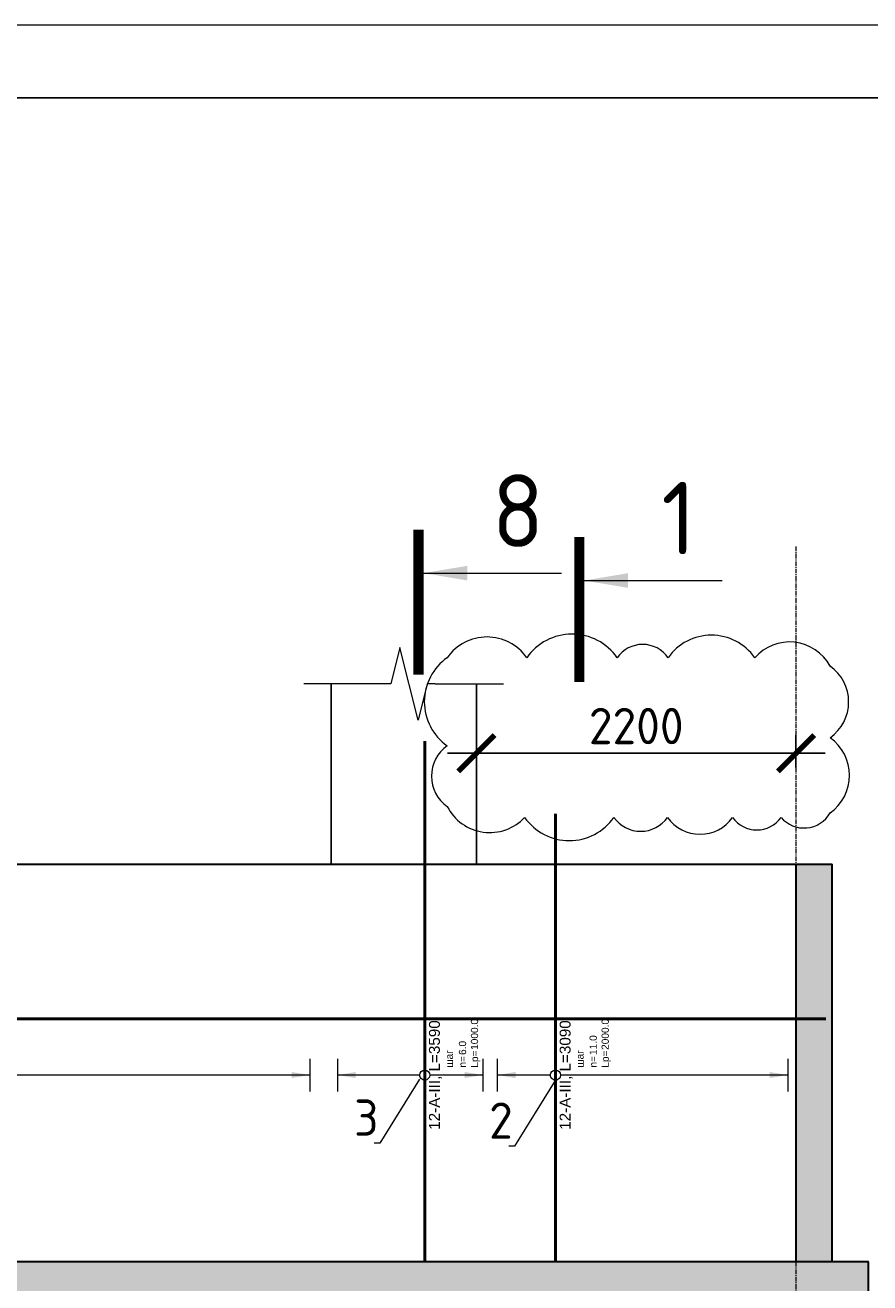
# Model space of a CAD drawing. Header units: millimetres. Extents: x 349531 to 1063351, y -131924 to 96186.
# Tile 106 of 228: x 565215 to 571032, y -26440 to -17777. Entities that reach past the tile are written whole.
import ezdxf
from ezdxf import colors
from ezdxf.entities.mleader import LeaderData, LeaderLine
from ezdxf.enums import TextEntityAlignment as Align
from ezdxf.math import Vec2, Vec3

# ---------------------------------------------------------------- set-up
doc = ezdxf.new("R2010")
doc.units = ezdxf.units.MM
doc.set_wipeout_variables(frame=1)
for name, pattern in [('______5', [1100, 800, -100, 100, -100]), ('________', [0]), ('осевая', [50.8, 31.75, -6.35, 6.35, -6.35])]:
    doc.linetypes.add(name, pattern=pattern)
for name, color, linetype, lineweight in [('AF_Stena', 90, 'Continuous', 18), ('Standard', 7, 'Continuous', 25), ('АрмСтер', 2, 'Continuous', 50), ('Оси', 40, '______5', 18), ('подоснова', 151, 'Continuous', 5), ('размер', 1, 'Continuous', 25), ('РАЗМЕРЫ', 1, 'Continuous', 9), ('ТОНКИЕ', 7, 'Continuous', 9), ('Узлы', 7, 'Continuous', 0)]:
    doc.layers.add(name, color=color, linetype=linetype, lineweight=lineweight)
doc.layers.add('АрмСтер_атрибуты', color=2, linetype='Continuous', lineweight=0, plot=False)
doc.layers.add('ТОЛСТЫЕ_ОСНОВНЫЕ', color=6, linetype='Continuous')
doc.styles.add('GOST-2.304_Type-B', font='GOST_Common.ttf')
doc.styles.get("Standard").update_dxf_attribs({"font": 'arial.ttf'})
doc.styles.add('Аннотативный', font='arial.ttf')
doc.dimstyles.new('СПДС', dxfattribs={"dimscale": 100, "dimtxt": 2.5, "dimasz": 2.5, "dimexe": 1.25, "dimexo": 0, "dimtad": 1, "dimdec": 0, "dimtxsty": 'GOST-2.304_Type-B', "dimblk": 'ARCHTICK', "dimcen": 2.5, "dimdle": 2, "dimadec": 0, "dimazin": 2, "dimtfac": 0.75, "dimtdec": 0, "dimtmove": 1, "dimatfit": 3, "dimfxl": 1, "dimtolj": 1, "dimarcsym": 1})
pattern_1 = [(45, (-14075.64, -2204.93), (-224.5064, 224.5064), []), (45, (-13851.13, -2204.93), (-224.5064, 224.5064), [396.875, -79.375, 0, -79.375])]

# ---------------------------------------------------------------- blocks, each defined once
blk = doc.blocks.new('*U1397')
at = {"layer": 'ТОЛСТЫЕ_ОСНОВНЫЕ', "color": 6}
blk.add_lwpolyline([(20, 5), (1256, 5), (1256, 589), (20, 589)], close=True, dxfattribs=at)
at = {"layer": 'ТОНКИЕ'}
blk.add_lwpolyline([(0, 0), (1261, 0), (1261, 594), (0, 594)], close=True, dxfattribs=at)
blk = doc.blocks.new('*U1332')
at = {"layer": 'РАЗМЕРЫ'}
for p, q in [((112.5, 600), (-112.5, 600)), ((112.5, -400), (-112.5, -400))]:
    blk.add_line(p, q, dxfattribs=at)
at = {"layer": 'РАЗМЕРЫ', "ltscale": 15}
blk.add_line((0, -400), (0, 600), dxfattribs=at)
at = {"layer": 'РАЗМЕРЫ'}
for points in [[(0, 600), (20.9, 474.8), (-20.9, 474.8)], [(0, -400), (20.9, -274.8), (-20.9, -274.8)]]:
    blk.add_solid(points, dxfattribs=at)
at = {"layer": 'АрмСтер_атрибуты', "color": 215, "ltscale": 15, "style": 'Аннотативный'}
for s, p in [('шаг', (51.4, -194.2)), ('n=', (51.4, -285.1)), ('Lр=', (50.2, -367.8))]:
    blk.add_text(s, height=50, dxfattribs=at).set_placement(p)
at = {"layer": 'АрмСтер_атрибуты', "style": 'Аннотативный', "flags": 8}
blk.add_attdef('ПОЗ', (110, 29.6), '', height=75, dxfattribs=at)
at = {"layer": 'АрмСтер_атрибуты', "color": 215, "style": 'Аннотативный'}
for tag, p, flags in [('ШАГ', (190.9, -194.2), 10), ('КОЛ', (138, -285.1), 8), ('ШИРИНА', (172.9, -367.8), 8)]:
    blk.add_attdef(tag, p, '', height=50, dxfattribs=dict(at, flags=flags))
at = {"layer": 'АрмСтер_атрибуты', "flags": 9}
for tag, p in [('МАССА', (-2096, -410.5)), ('ОБОЗНАЧЕНИЕ', (-2096, -524.4))]:
    blk.add_attdef(tag, p, '', height=75, dxfattribs=at)
at = {"linetype": 'Continuous', "lineweight": 0}
blk.add_wipeout([(35, 0), (28.3, 20.6), (10.8, 33.3), (-10.8, 33.3), (-28.3, 20.6), (-35, 0), (-28.3, -20.6), (-10.8, -33.3), (10.8, -33.3), (28.3, -20.6)], dxfattribs=at)
at = {"color": 0, "linetype": 'ByBlock', "lineweight": -2, "ltscale": 100}
blk.add_line((-1290, 0), (2300, 0), dxfattribs=at)
at = {"layer": 'РАЗМЕРЫ'}
blk.add_circle((0, 0), 35, dxfattribs=at)
at = {"layer": 'АрмСтер_атрибуты', "style": 'Аннотативный', "flags": 8}
blk.add_attdef('НАИМЕНОВАНИЕ', text='', height=75, dxfattribs=at).set_placement((0, -29.3), align=Align.TOP_CENTER)
blk = doc.blocks.new('*U1339')
at = {"layer": 'РАЗМЕРЫ'}
for p, q in [((112.5, 600), (-112.5, 600)), ((112.5, -2400), (-112.5, -2400))]:
    blk.add_line(p, q, dxfattribs=at)
at = {"layer": 'РАЗМЕРЫ', "ltscale": 15}
blk.add_line((0, -2400), (0, 600), dxfattribs=at)
at = {"layer": 'РАЗМЕРЫ'}
for points in [[(0, 600), (20.9, 474.8), (-20.9, 474.8)], [(0, -2400), (20.9, -2274.8), (-20.9, -2274.8)]]:
    blk.add_solid(points, dxfattribs=at)
at = {"layer": 'АрмСтер_атрибуты', "color": 215, "ltscale": 15, "style": 'Аннотативный'}
for s, p in [('шаг', (51.4, -194.2)), ('n=', (51.4, -285.1)), ('Lр=', (50.2, -367.8))]:
    blk.add_text(s, height=50, dxfattribs=at).set_placement(p)
at = {"layer": 'АрмСтер_атрибуты', "style": 'Аннотативный', "flags": 8}
blk.add_attdef('ПОЗ', (110, 29.6), '', height=75, dxfattribs=at)
at = {"layer": 'АрмСтер_атрибуты', "color": 215, "style": 'Аннотативный'}
for tag, p, flags in [('ШАГ', (190.9, -194.2), 10), ('КОЛ', (138, -285.1), 8), ('ШИРИНА', (172.9, -367.8), 8)]:
    blk.add_attdef(tag, p, '', height=50, dxfattribs=dict(at, flags=flags))
at = {"layer": 'АрмСтер_атрибуты', "flags": 9}
for tag, p in [('МАССА', (-2096, -410.5)), ('ОБОЗНАЧЕНИЕ', (-2096, -524.4))]:
    blk.add_attdef(tag, p, '', height=75, dxfattribs=at)
at = {"linetype": 'Continuous', "lineweight": 0}
blk.add_wipeout([(35, 0), (28.3, 20.6), (10.8, 33.3), (-10.8, 33.3), (-28.3, 20.6), (-35, 0), (-28.3, -20.6), (-10.8, -33.3), (10.8, -33.3), (28.3, -20.6)], dxfattribs=at)
at = {"color": 0, "linetype": 'ByBlock', "lineweight": -2, "ltscale": 100}
blk.add_line((-1290, 0), (1800, 0), dxfattribs=at)
at = {"layer": 'РАЗМЕРЫ'}
blk.add_circle((0, 0), 35, dxfattribs=at)
at = {"layer": 'АрмСтер_атрибуты', "style": 'Аннотативный', "flags": 8}
blk.add_attdef('НАИМЕНОВАНИЕ', text='', height=75, dxfattribs=at).set_placement((0, -29.3), align=Align.TOP_CENTER)
blk = doc.blocks.new('*U1340')
at = {"layer": 'РАЗМЕРЫ'}
for p, q in [((112.5, 400), (-112.5, 400)), ((112.5, -1600), (-112.5, -1600))]:
    blk.add_line(p, q, dxfattribs=at)
at = {"layer": 'РАЗМЕРЫ', "ltscale": 15}
blk.add_line((0, -1600), (0, 400), dxfattribs=at)
at = {"layer": 'РАЗМЕРЫ'}
for points in [[(0, 400), (20.9, 274.8), (-20.9, 274.8)], [(0, -1600), (20.9, -1474.8), (-20.9, -1474.8)]]:
    blk.add_solid(points, dxfattribs=at)
at = {"layer": 'АрмСтер_атрибуты', "color": 215, "ltscale": 15, "style": 'Аннотативный'}
for s, p in [('шаг', (51.4, -194.2)), ('n=', (51.4, -285.1)), ('Lр=', (50.2, -367.8))]:
    blk.add_text(s, height=50, dxfattribs=at).set_placement(p)
at = {"layer": 'АрмСтер_атрибуты', "style": 'Аннотативный', "flags": 8}
blk.add_attdef('ПОЗ', (110, 29.6), '', height=75, dxfattribs=at)
at = {"layer": 'АрмСтер_атрибуты', "color": 215, "style": 'Аннотативный'}
for tag, p, flags in [('ШАГ', (190.9, -194.2), 10), ('КОЛ', (138, -285.1), 8), ('ШИРИНА', (172.9, -367.8), 8)]:
    blk.add_attdef(tag, p, '', height=50, dxfattribs=dict(at, flags=flags))
at = {"layer": 'АрмСтер_атрибуты', "flags": 9}
for tag, p in [('МАССА', (-2096, -410.5)), ('ОБОЗНАЧЕНИЕ', (-2096, -524.4))]:
    blk.add_attdef(tag, p, '', height=75, dxfattribs=at)
at = {"linetype": 'Continuous', "lineweight": 0}
blk.add_wipeout([(35, 0), (28.3, 20.6), (10.8, 33.3), (-10.8, 33.3), (-28.3, 20.6), (-35, 0), (-28.3, -20.6), (-10.8, -33.3), (10.8, -33.3), (28.3, -20.6)], dxfattribs=at)
at = {"color": 0, "linetype": 'ByBlock', "lineweight": -2, "ltscale": 100}
blk.add_line((-1290, 0), (1800, 0), dxfattribs=at)
at = {"layer": 'РАЗМЕРЫ'}
blk.add_circle((0, 0), 35, dxfattribs=at)
at = {"layer": 'АрмСтер_атрибуты', "style": 'Аннотативный', "flags": 8}
blk.add_attdef('НАИМЕНОВАНИЕ', text='', height=75, dxfattribs=at).set_placement((0, -29.3), align=Align.TOP_CENTER)
blk = doc.blocks.new('*U1341')
at = {"color": 0, "linetype": 'ByBlock', "lineweight": -2, "ltscale": 100}
blk.add_line((-11416.8, 0), (36088.2, 0), dxfattribs=at)
at = {"layer": 'АрмСтер_атрибуты', "flags": 9}
for tag, p in [('МАССА', (-927.9, 4789.5)), ('ОБОЗНАЧЕНИЕ', (-927.9, 4675.6))]:
    blk.add_attdef(tag, p, '', height=75, dxfattribs=at)
at = {"layer": 'АрмСтер_атрибуты', "style": 'Аннотативный', "flags": 8}
blk.add_attdef('ПОЗ', (110, 29.6), '', height=75, dxfattribs=at)
blk.add_attdef('НАИМЕНОВАНИЕ', text='', height=75, dxfattribs=at).set_placement((0, -29.3), align=Align.TOP_CENTER)
at = {"layer": 'АрмСтер_атрибуты', "color": 215, "style": 'Аннотативный'}
for tag, p, flags in [('ШАГ', (190.9, -194.2), 10), ('КОЛ', (138, -285.1), 8), ('ШИРИНА', (172.9, -367.8), 8)]:
    blk.add_attdef(tag, p, '', height=50, dxfattribs=dict(at, flags=flags))
blk = doc.blocks.new('_None')
blk = doc.blocks.new('_ArchTick')
at = {"color": 0, "linetype": 'ByBlock', "const_width": 0.15}
blk.add_lwpolyline([(-0.5, -0.5), (0.5, 0.5)], dxfattribs=at)
blk = doc.blocks.new('*D1701')
at = {"layer": 'DEFPOINTS', "color": 0, "transparency": 16777216}
for p in [(570523, -22792.1), (568322.9, -22889.8, -160), (570523, -22889.8)]:
    blk.add_point(p, dxfattribs=at)
at = {"layer": 'РАЗМЕРЫ', "color": 0, "lineweight": -2, "transparency": 16777216}
for p, q in [((568322.9, -22889.8), (568322.9, -22667.1)), ((570523, -22889.8), (570523, -22667.1)), ((568122.9, -22792.1), (570723, -22792.1))]:
    blk.add_line(p, q, dxfattribs=at)
at = {"layer": 'РАЗМЕРЫ', "color": 0, "lineweight": -2, "transparency": 16777216, "xscale": 250, "yscale": 250, "zscale": 250, "rotation": 180}
blk.add_blockref('_ArchTick', (568322.9, -22792.1), dxfattribs=at)
at = {"layer": 'РАЗМЕРЫ', "color": 0, "lineweight": -2, "transparency": 16777216, "xscale": 250, "yscale": 250, "zscale": 250}
blk.add_blockref('_ArchTick', (570523, -22792.1), dxfattribs=at)
at = {"layer": 'РАЗМЕРЫ', "color": 0, "transparency": 16777216, "insert": (569422.9, -22604.6), "char_height": 250, "attachment_point": 5, "style": 'GOST-2.304_Type-B'}
blk.add_mtext('\\A1;2200', dxfattribs=at)

msp = doc.modelspace()

# ---------------------------------------------------------------- hatches: boundary and pattern name
at = {"layer": 'размер', "transparency": 33554648}
h = msp.add_hatch(dxfattribs=at)
h.set_pattern_fill('ANSI35', color=1, scale=50)
h.set_pattern_definition(pattern_1)
h.paths.add_polyline_path([(532473, -23756), (532273, -23756), (532273, -26296), (532473, -26296)])
h.paths.add_polyline_path([(537073, -23756), (536873, -23756), (536873, -26296), (537073, -26296)])
h.paths.add_polyline_path([(543573, -23556), (543373, -23556), (543373, -26296), (543573, -26296)])
h.paths.add_polyline_path([(545953, -23556), (545753, -23556), (545753, -26296), (545953, -26296)])
h.paths.add_polyline_path([(547923, -23556), (547723, -23556), (547723, -26296), (547923, -26296)])
h.paths.add_polyline_path([(550723, -23756), (550523, -23756), (550523, -26296), (550723, -26296)])
h.paths.add_polyline_path([(560523, -23556), (560323, -23556), (560323, -26296), (560523, -26296)])
h.paths.add_polyline_path([(570773, -23556), (570523, -23556), (570523, -26296), (570773, -26296)])
h = msp.add_hatch(dxfattribs=at)
h.set_pattern_fill('ANSI35', color=1, scale=50)
h.set_pattern_definition(pattern_1)
h.paths.add_polyline_path([(571023, -26296), (523223, -26296), (523223, -26896), (571023, -26896)])

# ---------------------------------------------------------------- linework, layer by layer
at = {"color": 96, "linetype": 'Continuous', "lineweight": 30, "transparency": 33554687}
for p, q in [((570523, -23556), (570523, -26296)), ((570773, -26296), (570773, -23556))]:
    msp.add_line(p, q, dxfattribs=at)
at = {"color": 253, "linetype": 'Continuous', "lineweight": 30, "true_color": 0xa0a08c, "transparency": 33554687}
for p, q in [((570523, -26296), (560523, -26296)), ((571023, -26296), (570773, -26296)), ((571023, -26896), (571023, -26296))]:
    msp.add_line(p, q, dxfattribs=at)
at = {"color": 7, "linetype": '________', "lineweight": 30, "transparency": 33554687}
msp.add_line((570773, -26296), (570523, -26296), dxfattribs=at)
at = {"layer": 'AF_Stena', "lineweight": 20, "elevation": -160}
for points in [[(567795.1, -22063.7), (567732.6, -22313.7)], [(567920.1, -22563.7), (567795.1, -22063.7)], [(567677.6, -22313.7), (567133.5, -22313.7)], [(567732.6, -22313.7), (567677.6, -22313.7)], [(567982.6, -22313.7), (567920.1, -22563.7)], [(568037.6, -22313.7), (567982.6, -22313.7)], [(568037.6, -22313.7), (568509.4, -22313.7)]]:
    msp.add_lwpolyline(points, dxfattribs=at)
at = {"layer": 'Standard', "linetype": 'Continuous', "lineweight": 30, "transparency": 33554687}
msp.add_line((560323, -23556), (570773, -23556), dxfattribs=at)
at = {"layer": 'Оси', "color": 16, "linetype": 'осевая', "lineweight": 0, "transparency": 33554687}
msp.add_line((570523, -21368.6), (570523, -30453.4), dxfattribs=at)
at = {"layer": 'размер'}
for p, q in [((567322.9, -23556, -160), (567322.9, -22313.7, -160)), ((568322.9, -22313.7, -160), (568322.9, -23556, -160))]:
    msp.add_line(p, q, dxfattribs=at)
msp.add_lwpolyline([(523223, -26296), (571023, -26296), (571023, -26896), (523223, -26896)], close=True, dxfattribs=at)
at = {"layer": 'Узлы', "color": 1, "linetype": 'Continuous', "lineweight": 0}
for p, q in [((567958.9, -21551.5, 200), (568908.9, -21551.5, 200)), ((569065.7, -21602.4, 560), (570015.7, -21602.4, 560))]:
    msp.add_line(p, q, dxfattribs=at)
at = {"layer": 'Узлы', "color": 1, "linetype": 'Continuous', "lineweight": 0, "const_width": 70}
for points, elevation in [([(567923.9, -21251.5), (567923.9, -22251.5)], 200), ([(569030.7, -21302.4), (569030.7, -22302.4)], 560)]:
    msp.add_lwpolyline(points, dxfattribs=dict(at, elevation=elevation))
at = {"layer": 'Узлы', "color": 1, "linetype": 'Continuous', "lineweight": 0}
for points in [[(567958.9, -21551.5, 200), (568259.4, -21601.7, 200), (568259.4, -21501.2, 200)], [(569065.7, -21602.4, 560), (569366.2, -21652.7, 560), (569366.2, -21552.1, 560)]]:
    msp.add_solid(points, dxfattribs=at)

# ---------------------------------------------------------------- block references
at = {"xscale": 100, "yscale": 100, "zscale": 100}
msp.add_blockref('*U1397', (518847.3, -77177.1, 3100), dxfattribs=at)

# ---------------------------------------------------------------- texts
at = {"layer": 'Узлы', "color": 1, "linetype": 'Continuous', "lineweight": 0, "char_height": 500, "attachment_point": 5, "style": 'GOST-2.304_Type-B'}
for s, insert in [('8', (568608.9, -21121.5, 200)), ('1', (569715.7, -21172.4, 560))]:
    msp.add_mtext_dynamic_manual_height_columns(s, width=723.88, gutter_width=25, heights=[0], dxfattribs=dict(at, insert=insert))

# ---------------------------------------------------------------- next in the draw order: block references
at = {"layer": 'АрмСтер', "ltscale": 15}
ref = msp.add_blockref('*U1332', (567966.3, -25008.4, -360), dxfattribs=dict(at, rotation=90))
ref.add_attrib('НАИМЕНОВАНИЕ', '12-A-III, L=3590', dxfattribs={"layer": 'АрмСтер_атрибуты', "height": 75, "rotation": 90, "style": 'Аннотативный', "flags": 8}).set_placement((567995.6, -25008.4, -360), align=Align.TOP_CENTER)
ref.add_attrib('КОЛ', '6.0', (568251.4, -24870.3, -360), dxfattribs={"layer": 'АрмСтер_атрибуты', "color": 215, "height": 50, "rotation": 90, "style": 'Аннотативный', "flags": 8})
ref.add_attrib('ШИРИНА', '1000.0', (568334.1, -24835.5, -360), dxfattribs={"layer": 'АрмСтер_атрибуты', "color": 215, "height": 50, "rotation": 90, "style": 'Аннотативный', "flags": 8})
ref = msp.add_blockref('*U1339', (564774.3, -25008.4, -360), dxfattribs=dict(at, rotation=90))
ref.add_attrib('НАИМЕНОВАНИЕ', '12-A-III, L=3090', dxfattribs={"layer": 'АрмСтер_атрибуты', "height": 75, "rotation": 90, "style": 'Аннотативный', "flags": 8}).set_placement((564803.7, -25008.4, -360), align=Align.TOP_CENTER)
ref.add_attrib('КОЛ', '16.0', (565059.5, -24870.3, -360), dxfattribs={"layer": 'АрмСтер_атрибуты', "color": 215, "height": 50, "rotation": 90, "style": 'Аннотативный', "flags": 8})
ref.add_attrib('ШИРИНА', '3000.0', (565142.1, -24835.5, -360), dxfattribs={"layer": 'АрмСтер_атрибуты', "color": 215, "height": 50, "rotation": 90, "style": 'Аннотативный', "flags": 8})
ref = msp.add_blockref('*U1340', (568866.3, -25008.4, -360), dxfattribs=dict(at, rotation=90))
ref.add_attrib('НАИМЕНОВАНИЕ', '12-A-III, L=3090', dxfattribs={"layer": 'АрмСтер_атрибуты', "height": 75, "rotation": 90, "style": 'Аннотативный', "flags": 8}).set_placement((568895.6, -25008.4, -360), align=Align.TOP_CENTER)
ref.add_attrib('КОЛ', '11.0', (569151.4, -24870.3, -360), dxfattribs={"layer": 'АрмСтер_атрибуты', "color": 215, "height": 50, "rotation": 90, "style": 'Аннотативный', "flags": 8})
ref.add_attrib('ШИРИНА', '2000.0', (569234.1, -24835.5, -360), dxfattribs={"layer": 'АрмСтер_атрибуты', "color": 215, "height": 50, "rotation": 90, "style": 'Аннотативный', "flags": 8})

# ---------------------------------------------------------------- next in the draw order: linework, layer by layer
at = {"layer": 'РАЗМЕРЫ', "color": 240, "true_color": 0xed1f24}
msp.add_lwpolyline([(568121.6, -22133.8, 0.520567), (568121.6, -22740.7, 0.520567), (568121.6, -23159.2, 0.520567), (568654.4, -23233.7, 0.520567), (569269.2, -23233.7, 0.520567), (569638.5, -23233.7, 0.520567), (570086.2, -23233.7, 0.520567), (570420.2, -23233.7, 0.520567), (570757.2, -23203.2, 0.520567), (570757.2, -22685, 0.520567), (570757.2, -22191.4, 0.520567), (570238.7, -22133.8, 0.520567), (569642.4, -22133.8, 0.520567), (569291.8, -22133.8, 0.520567), (568668.9, -22133.8, 0.520567)], format="xyb", close=True, dxfattribs=at)

# ---------------------------------------------------------------- next in the draw order: block references
at = {"layer": 'АрмСтер', "ltscale": 15}
msp.add_blockref('*U1341', (534640.3, -24620.5, -720), dxfattribs=at)

# ---------------------------------------------------------------- next in the draw order: dimensions: what is measured, and where the dimension line sits
at = {"layer": 'РАЗМЕРЫ', "color": 1}
dim = msp.add_linear_dim(base=(570523, -22792.1), p1=(568322.9, -22889.8, -160), p2=(570523, -22889.8), dimstyle='СПДС', dxfattribs=at)
dim.commit()
dim.dimension.update_dxf_attribs({"geometry": '*D1701', "text_midpoint": (569422.9, -22604.6)})

# ---------------------------------------------------------------- next in the draw order: leaders
at = {"layer": 'подоснова'}
ml = msp.add_multileader_mtext('Standard', dxfattribs=at)
ml.set_content('3', color=256, style='GOST-2.304_Type-B')
ml.set_leader_properties(color=256, linetype='ByLayer', lineweight=15)
ml.set_arrow_properties(name='NONE')
ml.build(insert=Vec2(0, 0))
ml.multileader.update_dxf_attribs({"text_left_attachment_type": 6, "text_right_attachment_type": 6, "dogleg_length": 10, "arrow_head_size": 18})
ctx = ml.context
ctx.base_point, ctx.char_height, ctx.arrow_head_size, ctx.landing_gap_size, ctx.plane_origin = Vec3(567481.7, -25476.6, -360), 250, 18, 20, Vec3(566487.2, -23713.5, -360)
ctx.left_attachment, ctx.right_attachment, ctx.text_align_type = 6, 6, 1
notes = []
notes.append((ctx, [(1, (1, 1, 0), (567656.7, -25476.6, -360), (-1, 0), 10, [(0, [(567930.6, -25036.9, -360)], 0, [])])]))
ctx.mtext.insert, ctx.mtext.width, ctx.mtext.alignment, ctx.mtext.flow_direction = Vec3(567564.2, -25176.6, -360), 8.942, 2, 5
ml = msp.add_multileader_mtext('Standard', dxfattribs=at)
ml.set_content('2', color=256, style='GOST-2.304_Type-B')
ml.set_leader_properties(color=256, linetype='ByLayer', lineweight=15)
ml.set_arrow_properties(name='NONE')
ml.build(insert=Vec2(0, 0))
ml.multileader.update_dxf_attribs({"text_left_attachment_type": 6, "text_right_attachment_type": 6, "dogleg_length": 10, "arrow_head_size": 18})
ctx = ml.context
ctx.base_point, ctx.char_height, ctx.arrow_head_size, ctx.landing_gap_size, ctx.plane_origin = Vec3(568408.6, -25497.6, -360), 250, 18, 20, Vec3(567414.1, -23734.5, -360)
ctx.left_attachment, ctx.right_attachment, ctx.text_align_type = 6, 6, 1
notes.append((ctx, [(1, (1, 1, 0), (568583.6, -25497.6, -360), (-1, 0), 10, [(0, [(568857.6, -25057.9, -360)], 0, [])])]))
ctx.mtext.insert, ctx.mtext.width, ctx.mtext.alignment, ctx.mtext.flow_direction = Vec3(568491.1, -25197.6, -360), 8.942, 2, 5
for ctx, leaders in notes:
    for number, flags, end, landing, length, lines in leaders:
        leader = LeaderData()
        leader.index, (leader.has_last_leader_line, leader.has_dogleg_vector, leader.attachment_direction) = number, flags
        leader.last_leader_point, leader.dogleg_vector, leader.dogleg_length = Vec3(end), Vec3(landing), length
        for number, points, colour, breaks in lines:
            line = LeaderLine()
            line.index, line.vertices, line.color, line.breaks = number, Vec3.list(points), colors.encode_raw_color(colour), breaks
            leader.lines.append(line)
        ctx.leaders.append(leader)

doc.saveas('drawing.dxf')
